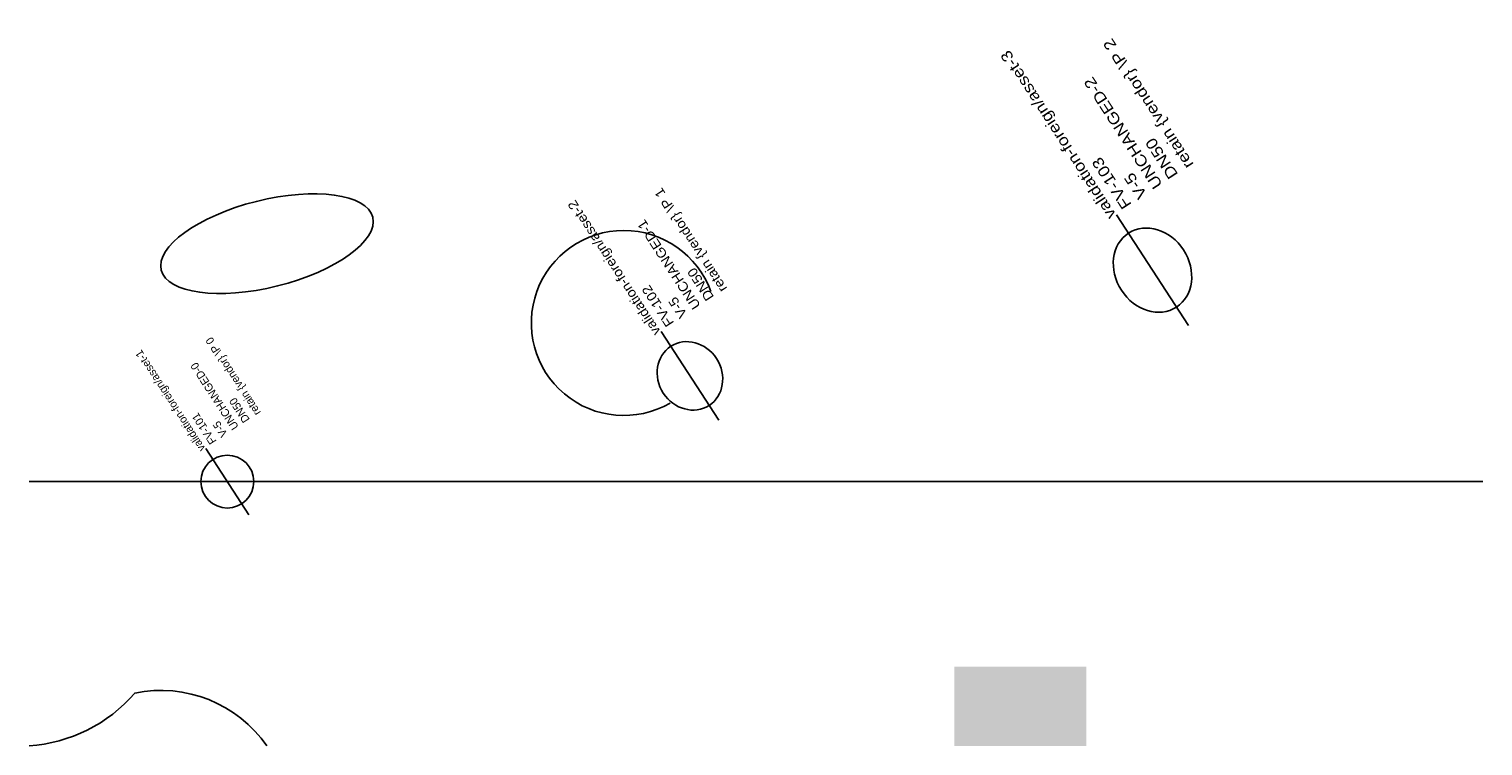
# Model space of a CAD drawing. Header units: metres. Extents: x 0 to 110, y 0 to 54.
import ezdxf

# ---------------------------------------------------------------- set-up
doc = ezdxf.new("R2010")
doc.units = ezdxf.units.M
doc.layers.add('LABEL', color=2, linetype='Continuous')
doc.layers.add('PIPE', color=3, linetype='Continuous')

# ---------------------------------------------------------------- blocks, each defined once
blk = doc.blocks.new('ASSET')
blk.add_line((-3, 0), (3, 0))
blk.add_circle((0, 0), 2)
at = {"layer": 'LABEL'}
for tag, p in [('ICT_ID', (3, 0)), ('TAG', (3, -1)), ('MODEL', (3, -2)), ('SERIAL', (3, -3)), ('SIZE', (3, -4)), ('VENDOR_PRIVATE', (3, -5))]:
    blk.add_attdef(tag, p, '', height=0.6, dxfattribs=at)

msp = doc.modelspace()

# ---------------------------------------------------------------- hatches: boundary and pattern name
msp.add_hatch(color=5).paths.add_polyline_path([(70, 0), (80, 0), (80, 6), (70, 6)])

# ---------------------------------------------------------------- linework, layer by layer
msp.add_lwpolyline([(0, 0, 0.2), (8, 4, -0.3), (18, 0)], format="xyb")
msp.add_arc((45, 32), 7, 20, 300)
msp.add_ellipse((18, 38), major_axis=(8, 2), ratio=0.4)
at = {"layer": 'PIPE'}
msp.add_line((0, 20), (110, 20), dxfattribs=at)

# ---------------------------------------------------------------- block references
ref = msp.add_blockref('ASSET', (85, 36), dxfattribs=dict(at, xscale=1.6666666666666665, yscale=1.4, rotation=123))
ref.add_attrib('ICT_ID', 'validation-foreign/asset-3', (82.28, 40.19), dxfattribs={"layer": 'LABEL', "height": 0.84, "rotation": 123, "oblique": 360, "width": 1.190476})
ref.add_attrib('TAG', 'FV-103', (83.45, 40.96), dxfattribs={"layer": 'LABEL', "height": 0.84, "rotation": 123, "oblique": 360, "width": 1.190476})
ref.add_attrib('MODEL', 'V-5', (84.63, 41.72), dxfattribs={"layer": 'LABEL', "height": 0.84, "rotation": 123, "oblique": 360, "width": 1.190476})
ref.add_attrib('SERIAL', 'UNCHANGED-2', (85.8, 42.48), dxfattribs={"layer": 'LABEL', "height": 0.84, "rotation": 123, "oblique": 360, "width": 1.190476})
ref.add_attrib('SIZE', 'DN50', (86.97, 43.24), dxfattribs={"layer": 'LABEL', "height": 0.84, "rotation": 123, "oblique": 360, "width": 1.190476})
ref.add_attrib('VENDOR_PRIVATE', 'retain {vendor} \\P 2', (88.15, 44.01), dxfattribs={"layer": 'LABEL', "height": 0.84, "rotation": 123, "oblique": 360, "width": 1.190476})
ref = msp.add_blockref('ASSET', (50, 28), dxfattribs=dict(at, xscale=1.3333333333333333, yscale=1.2, rotation=123))
ref.add_attrib('ICT_ID', 'validation-foreign/asset-2', (47.82, 31.35), dxfattribs={"layer": 'LABEL', "height": 0.72, "rotation": 123, "oblique": 360, "width": 1.111111})
ref.add_attrib('TAG', 'FV-102', (48.83, 32.01), dxfattribs={"layer": 'LABEL', "height": 0.72, "rotation": 123, "oblique": 360, "width": 1.111111})
ref.add_attrib('MODEL', 'V-5', (49.83, 32.66), dxfattribs={"layer": 'LABEL', "height": 0.72, "rotation": 123, "oblique": 360, "width": 1.111111})
ref.add_attrib('SERIAL', 'UNCHANGED-1', (50.84, 33.32), dxfattribs={"layer": 'LABEL', "height": 0.72, "rotation": 123, "oblique": 360, "width": 1.111111})
ref.add_attrib('SIZE', 'DN50', (51.85, 33.97), dxfattribs={"layer": 'LABEL', "height": 0.72, "rotation": 123, "oblique": 360, "width": 1.111111})
ref.add_attrib('VENDOR_PRIVATE', 'retain {vendor} \\P 1', (52.85, 34.62), dxfattribs={"layer": 'LABEL', "height": 0.72, "rotation": 123, "oblique": 360, "width": 1.111111})
at = {"layer": 'PIPE', "rotation": 123}
msp.add_blockref('ASSET', (15, 20), dxfattribs=at).add_auto_attribs({'ICT_ID': 'validation-foreign/asset-1', 'TAG': 'FV-101', 'MODEL': 'V-5', 'SERIAL': 'UNCHANGED-0', 'SIZE': 'DN50', 'VENDOR_PRIVATE': 'retain {vendor} \\P 0'})

doc.saveas('drawing.dxf')
